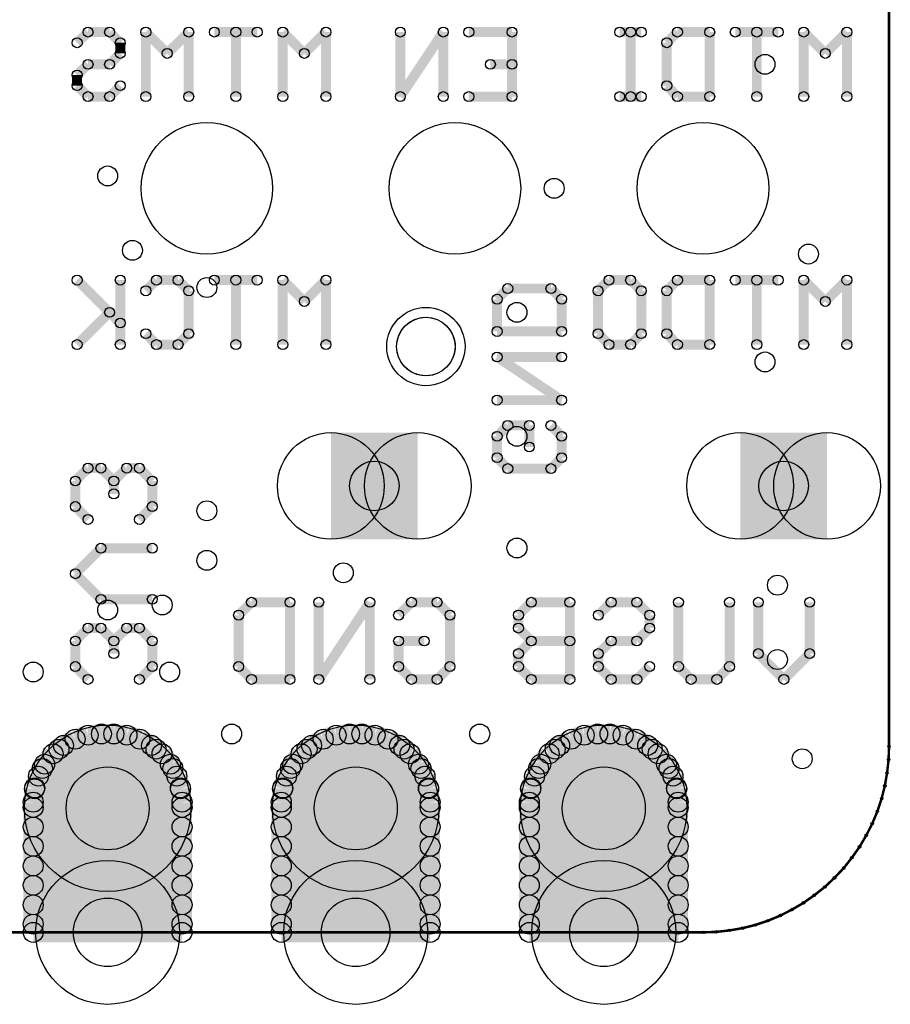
# Model space of a CAD drawing. Extents: x 0 to 23.8, y 0 to 22.7.
# Tile 13 of 14: x 14.9 to 23.8, y 3.5 to 13.6. Entities that reach past the tile are written whole.
import ezdxf

# ---------------------------------------------------------------- set-up
doc = ezdxf.new("R2010")
doc.units = 0
doc.layers.get('0').update_dxf_attribs({"linetype": 'CONTINUOUS'})
for name, color, linetype in [('XIAOESP32C3_GBO', 7, 'CONTINUOUS'), ('XIAOESP32C3_GBS', 6, 'CONTINUOUS'), ('XIAOESP32C3_TXT', 14, 'CONTINUOUS')]:
    doc.layers.add(name, color=color, linetype=linetype)

# ---------------------------------------------------------------- blocks, each defined once
blk = doc.blocks.new('ROUND_1')
blk.add_circle((0, 0), 0.0127)
blk = doc.blocks.new('ROUND_2')
blk.add_circle((0, 0), 0.0508)
blk = doc.blocks.new('ROUND_3')
blk.add_circle((0, 0), 0)
blk = doc.blocks.new('ROUND_18')
blk.add_circle((0, 0), 0.401)
blk = doc.blocks.new('ROUND_22')
blk.add_circle((0, 0), 0.852)
blk = doc.blocks.new('ROUND_23')
blk.add_circle((0, 0), 0.737)
blk = doc.blocks.new('ROUND_25')
blk.add_circle((0, 0), 0.673)
blk = doc.blocks.new('ROUND_19')
blk.add_circle((0, 0), 0.546)
blk = doc.blocks.new('ROUND_24')
blk.add_circle((0, 0), 0.102)
blk = doc.blocks.new('ROUND_5')
blk.add_circle((0, 0), 0.254)
blk = doc.blocks.new('ROUND_31')
blk.add_circle((0, 0), 0.3)
blk = doc.blocks.new('ROUND_69')
blk.add_circle((0, 0), 0.351)
blk = doc.blocks.new('ROUND_70')
blk.add_circle((0, 0), 0.425)

msp = doc.modelspace()

# ---------------------------------------------------------------- linework, layer by layer
at = {"layer": 'XIAOESP32C3_GBO'}
for points, const_width in [([(23.79218, 6.11886), (23.79218, 20.08886)], 0.0254), ([(15.47876, 13.32484), (15.59052, 13.43406)], 0.1016), ([(15.59052, 13.43406), (15.8115, 13.43406)], 0.1016), ([(15.8115, 13.43406), (15.92072, 13.32484)], 0.1016), ([(16.18234, 12.77366), (16.18234, 13.43406)], 0.1016), ([(16.18234, 13.43406), (16.40078, 13.21562)], 0.1016), ([(16.40078, 13.21562), (16.62176, 13.43406)], 0.1016), ([(16.62176, 13.43406), (16.62176, 12.77366)], 0.1016), ([(17.3228, 13.43406), (16.88338, 13.43406)], 0.1016), ([(17.10436, 12.77366), (17.10436, 13.43406)], 0.1016), ([(17.58442, 13.43406), (17.8054, 13.21562)], 0.1016), ([(17.58442, 12.77366), (17.58442, 13.43406)], 0.1016), ([(17.8054, 13.21562), (18.02638, 13.43406)], 0.1016), ([(18.02638, 13.43406), (18.02638, 12.77366)], 0.1016), ([(18.78838, 13.43406), (18.78838, 12.77366)], 0.1016), ([(18.78838, 12.77366), (19.2278, 13.43406)], 0.1016), ([(19.2278, 13.43406), (19.2278, 12.77366)], 0.1016), ([(19.93138, 13.43406), (19.48942, 13.43406)], 0.1016), ([(19.93138, 12.77366), (19.93138, 13.43406)], 0.1016), ([(21.25472, 13.43406), (21.03374, 13.43406)], 0.1016), ([(21.1455, 12.77366), (21.1455, 13.43406)], 0.1016), ([(21.51634, 13.32484), (21.62556, 13.43406)], 0.1016), ([(21.62556, 13.43406), (21.95576, 13.43406)], 0.1016), ([(21.95576, 13.43406), (21.95576, 12.77366)], 0.1016), ([(22.21738, 13.43406), (22.6568, 13.43406)], 0.1016), ([(22.43836, 13.43406), (22.43836, 12.77366)], 0.1016), ([(22.91842, 12.77366), (22.91842, 13.43406)], 0.1016), ([(22.91842, 13.43406), (23.1394, 13.21562)], 0.1016), ([(23.1394, 13.21562), (23.36038, 13.43406)], 0.1016), ([(23.36038, 13.43406), (23.36038, 12.77366)], 0.1016), ([(15.92072, 13.32484), (15.92072, 13.21562)], 0.1016), ([(21.51634, 12.88542), (21.51634, 13.32484)], 0.1016), ([(15.92072, 13.21562), (15.8115, 13.10386)], 0.1016), ([(15.59052, 13.10386), (15.47876, 12.99464)], 0.1016), ([(15.8115, 13.10386), (15.59052, 13.10386)], 0.1016), ([(19.7104, 13.10386), (19.93138, 13.10386)], 0.1016), ([(15.47876, 12.99464), (15.47876, 12.88542)], 0.1016), ([(15.47876, 12.88542), (15.59052, 12.77366)], 0.1016), ([(15.8115, 12.77366), (15.92072, 12.88542)], 0.1016), ([(21.62556, 12.77366), (21.51634, 12.88542)], 0.1016), ([(15.59052, 12.77366), (15.8115, 12.77366)], 0.1016), ([(19.48942, 12.77366), (19.93138, 12.77366)], 0.1016), ([(21.03374, 12.77366), (21.25472, 12.77366)], 0.1016), ([(21.95576, 12.77366), (21.62556, 12.77366)], 0.1016), ([(15.92072, 10.45464), (15.47876, 10.89406)], 0.1016), ([(15.92072, 10.89406), (15.92072, 10.23366)], 0.1016), ([(16.29156, 10.89406), (16.18234, 10.78484)], 0.1016), ([(16.51254, 10.89406), (16.29156, 10.89406)], 0.1016), ([(16.62176, 10.78484), (16.51254, 10.89406)], 0.1016), ([(17.3228, 10.89406), (16.88338, 10.89406)], 0.1016), ([(17.10436, 10.23366), (17.10436, 10.89406)], 0.1016), ([(17.58442, 10.89406), (17.8054, 10.67562)], 0.1016), ([(17.58442, 10.23366), (17.58442, 10.89406)], 0.1016), ([(17.8054, 10.67562), (18.02638, 10.89406)], 0.1016), ([(18.02638, 10.89406), (18.02638, 10.23366)], 0.1016), ([(20.81276, 10.78484), (20.92452, 10.89406)], 0.1016), ([(20.92452, 10.89406), (21.1455, 10.89406)], 0.1016), ([(21.1455, 10.89406), (21.25472, 10.78484)], 0.1016), ([(21.51634, 10.78484), (21.62556, 10.89406)], 0.1016), ([(21.62556, 10.89406), (21.95576, 10.89406)], 0.1016), ([(21.95576, 10.89406), (21.95576, 10.23366)], 0.1016), ([(22.6568, 10.89406), (22.21738, 10.89406)], 0.1016), ([(22.43836, 10.89406), (22.43836, 10.23366)], 0.1016), ([(23.1394, 10.67562), (22.91842, 10.89406)], 0.1016), ([(22.91842, 10.89406), (22.91842, 10.23366)], 0.1016), ([(23.36038, 10.89406), (23.1394, 10.67562)], 0.1016), ([(23.36038, 10.23366), (23.36038, 10.89406)], 0.1016), ([(16.62176, 10.34542), (16.62176, 10.78484)], 0.1016), ([(19.8882, 10.8077), (19.77898, 10.69848)], 0.1016), ([(20.33016, 10.8077), (19.8882, 10.8077)], 0.1016), ([(20.43938, 10.69848), (20.33016, 10.8077)], 0.1016), ([(20.81276, 10.34542), (20.81276, 10.78484)], 0.1016), ([(21.25472, 10.78484), (21.25472, 10.34542)], 0.1016), ([(21.51634, 10.34542), (21.51634, 10.78484)], 0.1016), ([(19.77898, 10.69848), (19.77898, 10.36828)], 0.1016), ([(20.43938, 10.36828), (20.43938, 10.69848)], 0.1016), ([(15.8115, 10.56386), (15.47876, 10.23366)], 0.1016), ([(16.29156, 10.23366), (16.18234, 10.34542)], 0.1016), ([(16.51254, 10.23366), (16.62176, 10.34542)], 0.1016), ([(19.77898, 10.36828), (20.43938, 10.36828)], 0.1016), ([(20.92452, 10.23366), (20.81276, 10.34542)], 0.1016), ([(21.25472, 10.34542), (21.1455, 10.23366)], 0.1016), ([(21.62556, 10.23366), (21.51634, 10.34542)], 0.1016), ([(16.29156, 10.23366), (16.51254, 10.23366)], 0.1016), ([(21.1455, 10.23366), (20.92452, 10.23366)], 0.1016), ([(21.95576, 10.23366), (21.62556, 10.23366)], 0.1016), ([(20.43938, 10.10666), (19.77898, 10.10666)], 0.1016), ([(19.77898, 10.10666), (20.43938, 9.6647)], 0.1016), ([(20.43938, 9.6647), (19.77898, 9.6647)], 0.1016), ([(19.77898, 9.29386), (19.8882, 9.40562)], 0.1016), ([(19.8882, 9.40562), (20.10918, 9.40562)], 0.1016), ([(20.10918, 9.40562), (20.10918, 9.18464)], 0.1016), ([(20.33016, 9.40562), (20.43938, 9.29386)], 0.1016), ([(19.77898, 9.07542), (19.77898, 9.29386)], 0.1016), ([(20.43938, 9.29386), (20.43938, 9.07542)], 0.1016), ([(19.8882, 8.96366), (19.77898, 9.07542)], 0.1016), ([(20.43938, 9.07542), (20.33016, 8.96366)], 0.1016), ([(15.46098, 8.83666), (15.59052, 8.96874)], 0.1016), ([(15.59052, 8.96874), (15.7226, 8.96874)], 0.1016), ([(15.7226, 8.96874), (15.85468, 8.83666)], 0.1016), ([(15.85468, 8.83666), (15.98676, 8.96874)], 0.1016), ([(15.98676, 8.96874), (16.1163, 8.96874)], 0.1016), ([(16.1163, 8.96874), (16.24838, 8.83666)], 0.1016), ([(20.33016, 8.96366), (19.8882, 8.96366)], 0.1016), ([(15.46098, 8.57504), (15.46098, 8.83666)], 0.1016), ([(15.85468, 8.83666), (15.85468, 8.70458)], 0.1016), ([(16.24838, 8.83666), (16.24838, 8.57504)], 0.1016), ([(15.46098, 8.57504), (15.59052, 8.44296)], 0.1016), ([(16.24838, 8.57504), (16.1163, 8.44296)], 0.1016), ([(15.7226, 8.14832), (15.46098, 7.8867)], 0.1016), ([(16.24838, 8.14832), (15.7226, 8.14832)], 0.1016), ([(15.46098, 7.8867), (15.7226, 7.62508)], 0.1016), ([(15.7226, 7.62508), (16.24838, 7.62508)], 0.1016), ([(17.1323, 7.46252), (17.26438, 7.5946)], 0.1016), ([(17.26438, 7.5946), (17.65808, 7.5946)], 0.1016), ([(17.65808, 7.5946), (17.65808, 6.80466)], 0.1016), ([(17.95272, 7.5946), (17.95272, 6.80466)], 0.1016), ([(17.95272, 6.80466), (18.47596, 7.5946)], 0.1016), ([(18.47596, 7.5946), (18.47596, 6.80466)], 0.1016), ([(18.90268, 7.5946), (18.7706, 7.46252)], 0.1016), ([(19.1643, 7.5946), (18.90268, 7.5946)], 0.1016), ([(19.29638, 7.46252), (19.1643, 7.5946)], 0.1016), ([(20.1295, 7.5946), (19.99742, 7.46252)], 0.1016), ([(20.5232, 7.5946), (20.1295, 7.5946)], 0.1016), ([(20.5232, 6.80466), (20.5232, 7.5946)], 0.1016), ([(20.94738, 7.5946), (20.8153, 7.46252)], 0.1016), ([(21.209, 7.5946), (20.94738, 7.5946)], 0.1016), ([(21.34108, 7.46252), (21.209, 7.5946)], 0.1016), ([(21.63572, 7.5946), (21.63572, 6.93674)], 0.1016), ([(22.15896, 6.93674), (22.15896, 7.5946)], 0.1016), ([(22.4536, 7.5946), (22.4536, 7.06882)], 0.1016), ([(22.97938, 7.06882), (22.97938, 7.5946)], 0.1016), ([(17.1323, 6.93674), (17.1323, 7.46252)], 0.1016), ([(19.29638, 6.93674), (19.29638, 7.46252)], 0.1016), ([(19.99742, 7.46252), (19.99742, 7.33044)], 0.1016), ([(21.34108, 7.33044), (21.34108, 7.46252)], 0.1016), ([(15.59052, 7.33044), (15.46098, 7.19836)], 0.1016), ([(15.7226, 7.33044), (15.59052, 7.33044)], 0.1016), ([(15.85468, 7.19836), (15.7226, 7.33044)], 0.1016), ([(15.98676, 7.33044), (15.85468, 7.19836)], 0.1016), ([(16.1163, 7.33044), (15.98676, 7.33044)], 0.1016), ([(16.24838, 7.19836), (16.1163, 7.33044)], 0.1016), ([(19.99742, 7.33044), (20.1295, 7.19836)], 0.1016), ([(21.209, 7.19836), (21.34108, 7.33044)], 0.1016), ([(15.46098, 7.19836), (15.46098, 6.93674)], 0.1016), ([(15.85468, 7.06882), (15.85468, 7.19836)], 0.1016), ([(16.24838, 6.93674), (16.24838, 7.19836)], 0.1016), ([(18.7706, 7.19836), (19.03222, 7.19836)], 0.1016), ([(18.7706, 7.19836), (18.7706, 6.93674)], 0.1016), ([(20.1295, 7.19836), (19.99742, 7.06882)], 0.1016), ([(20.1295, 7.19836), (20.5232, 7.19836)], 0.1016), ([(20.94738, 7.19836), (20.8153, 7.06882)], 0.1016), ([(21.209, 7.19836), (20.94738, 7.19836)], 0.1016), ([(19.99742, 7.06882), (19.99742, 6.93674)], 0.1016), ([(20.8153, 7.06882), (20.8153, 6.93674)], 0.1016), ([(22.4536, 7.06882), (22.71522, 6.80466)], 0.1016), ([(22.71522, 6.80466), (22.97938, 7.06882)], 0.1016), ([(15.46098, 6.93674), (15.59052, 6.80466)], 0.1016), ([(16.24838, 6.93674), (16.1163, 6.80466)], 0.1016), ([(17.26438, 6.80466), (17.1323, 6.93674)], 0.1016), ([(18.7706, 6.93674), (18.90268, 6.80466)], 0.1016), ([(19.1643, 6.80466), (19.29638, 6.93674)], 0.1016), ([(19.99742, 6.93674), (20.1295, 6.80466)], 0.1016), ([(20.8153, 6.93674), (20.94738, 6.80466)], 0.1016), ([(21.209, 6.80466), (21.34108, 6.93674)], 0.1016), ([(21.63572, 6.93674), (21.76526, 6.80466)], 0.1016), ([(22.02942, 6.80466), (22.15896, 6.93674)], 0.1016), ([(17.65808, 6.80466), (17.26438, 6.80466)], 0.1016), ([(18.90268, 6.80466), (19.1643, 6.80466)], 0.1016), ([(20.1295, 6.80466), (20.5232, 6.80466)], 0.1016), ([(20.94738, 6.80466), (21.209, 6.80466)], 0.1016), ([(21.76526, 6.80466), (22.02942, 6.80466)], 0.1016), ([(23.7871, 5.9817), (23.79218, 6.11886)], 0.0254), ([(23.77186, 5.84708), (23.7871, 5.9817)], 0.0254), ([(23.749, 5.715), (23.77186, 5.84708)], 0.0254), ([(23.71598, 5.58292), (23.749, 5.715)], 0.0254), ([(23.6728, 5.45338), (23.71598, 5.58292)], 0.0254), ([(23.61946, 5.32638), (23.6728, 5.45338)], 0.0254), ([(23.5585, 5.207), (23.61946, 5.32638)], 0.0254), ([(23.48992, 5.09016), (23.5585, 5.207)], 0.0254), ([(23.41118, 4.9784), (23.48992, 5.09016)], 0.0254), ([(23.32736, 4.87172), (23.41118, 4.9784)], 0.0254), ([(23.23338, 4.77266), (23.32736, 4.87172)], 0.0254), ([(23.13432, 4.67868), (23.23338, 4.77266)], 0.0254), ([(23.02764, 4.59486), (23.13432, 4.67868)], 0.0254), ([(22.91588, 4.51612), (23.02764, 4.59486)], 0.0254), ([(22.67966, 4.38658), (22.79904, 4.44754)], 0.0254), ([(22.79904, 4.44754), (22.91588, 4.51612)], 0.0254), ([(22.42312, 4.29006), (22.55266, 4.33324)], 0.0254), ([(22.55266, 4.33324), (22.67966, 4.38658)], 0.0254), ([(22.02434, 4.21894), (22.15896, 4.23418)], 0.0254), ([(22.15896, 4.23418), (22.29104, 4.25704)], 0.0254), ([(22.29104, 4.25704), (22.42312, 4.29006)], 0.0254), ([(4.74218, 4.21386), (21.88718, 4.21386)], 0.0254), ([(21.88718, 4.21386), (22.02434, 4.21894)], 0.0254)]:
    msp.add_lwpolyline(points, dxfattribs=dict(at, const_width=const_width))
for points in [[(18.90776, 10.4775), (18.95856, 10.49782)], [(18.95856, 10.49782), (19.00936, 10.51052)], [(19.00936, 10.51052), (19.0627, 10.51306)], [(19.0627, 10.51306), (19.11604, 10.50544)], [(19.11604, 10.50544), (19.16684, 10.4902)], [(19.16684, 10.4902), (19.2151, 10.46226)], [(18.79346, 10.36828), (18.82394, 10.41146)], [(18.82394, 10.41146), (18.86204, 10.44702)], [(18.86204, 10.44702), (18.90776, 10.4775)], [(19.2151, 10.46226), (19.25828, 10.42924)], [(19.25828, 10.42924), (19.2913, 10.3886)], [(19.2913, 10.3886), (19.31924, 10.34288)], [(18.75536, 10.26668), (18.7706, 10.31748)], [(18.7706, 10.31748), (18.79346, 10.36828)], [(19.31924, 10.34288), (19.33956, 10.29208)], [(19.33956, 10.29208), (19.34972, 10.24128)], [(18.75028, 10.21334), (18.75536, 10.26668)], [(18.75536, 10.16), (18.75028, 10.21334)], [(19.34972, 10.1854), (19.33956, 10.1346)], [(19.34972, 10.24128), (19.34972, 10.1854)], [(18.7706, 10.1092), (18.75536, 10.16)], [(18.79346, 10.0584), (18.7706, 10.1092)], [(19.31924, 10.0838), (19.2913, 10.03808)], [(19.33956, 10.1346), (19.31924, 10.0838)], [(18.82394, 10.01522), (18.79346, 10.0584)], [(18.86204, 9.97966), (18.82394, 10.01522)], [(19.25828, 9.99744), (19.2151, 9.96442)], [(19.2913, 10.03808), (19.25828, 9.99744)], [(18.90776, 9.94918), (18.86204, 9.97966)], [(18.95856, 9.92886), (18.90776, 9.94918)], [(19.00936, 9.91616), (18.95856, 9.92886)], [(19.0627, 9.91362), (19.00936, 9.91616)], [(19.11604, 9.92124), (19.0627, 9.91362)], [(19.16684, 9.93648), (19.11604, 9.92124)], [(19.2151, 9.96442), (19.16684, 9.93648)]]:
    msp.add_lwpolyline(points, dxfattribs=at)
at = {"layer": 'XIAOESP32C3_GBS'}
for points, const_width in [([(23.79218, 6.11886), (23.79218, 20.08886)], 0.0254), ([(18.96618, 8.78586), (18.07718, 8.78586)], 1.0922), ([(22.26818, 8.78586), (23.15718, 8.78586)], 1.0922), ([(15.33906, 6.12902), (15.45844, 6.19252)], 0.2032), ([(15.45844, 6.19252), (15.59052, 6.23316)], 0.2032), ([(15.59052, 6.23316), (15.72768, 6.24586)], 0.2032), ([(15.72768, 6.24586), (15.85468, 6.24586)], 0.2032), ([(15.85468, 6.24586), (15.9893, 6.23316)], 0.2032), ([(15.9893, 6.23316), (16.12138, 6.19252)], 0.2032), ([(16.12138, 6.19252), (16.24076, 6.12902)], 0.2032), ([(17.99844, 6.19252), (17.87906, 6.12902)], 0.2032), ([(18.13052, 6.23316), (17.99844, 6.19252)], 0.2032), ([(18.26768, 6.24586), (18.13052, 6.23316)], 0.2032), ([(18.39468, 6.24586), (18.26768, 6.24586)], 0.2032), ([(18.5293, 6.23316), (18.39468, 6.24586)], 0.2032), ([(18.66138, 6.19252), (18.5293, 6.23316)], 0.2032), ([(18.78076, 6.12902), (18.66138, 6.19252)], 0.2032), ([(20.41906, 6.12902), (20.53844, 6.19252)], 0.2032), ([(20.53844, 6.19252), (20.67052, 6.23316)], 0.2032), ([(20.67052, 6.23316), (20.80768, 6.24586)], 0.2032), ([(20.80768, 6.24586), (20.93468, 6.24586)], 0.2032), ([(20.93468, 6.24586), (21.0693, 6.23316)], 0.2032), ([(21.0693, 6.23316), (21.20138, 6.19252)], 0.2032), ([(21.20138, 6.19252), (21.32076, 6.12902)], 0.2032), ([(15.23238, 6.04266), (15.33906, 6.12902)], 0.2032), ([(16.28648, 6.09092), (15.29334, 6.09092)], 0.2032), ([(16.24076, 6.12902), (16.34744, 6.04266)], 0.2032), ([(17.87906, 6.12902), (17.77238, 6.04266)], 0.2032), ([(17.83334, 6.09092), (18.82648, 6.09092)], 0.2032), ([(18.88744, 6.04266), (18.78076, 6.12902)], 0.2032), ([(20.31238, 6.04266), (20.41906, 6.12902)], 0.2032), ([(21.36648, 6.09092), (20.37334, 6.09092)], 0.2032), ([(21.32076, 6.12902), (21.42744, 6.04266)], 0.2032), ([(15.14602, 5.93598), (15.23238, 6.04266)], 0.2032), ([(16.34744, 6.04266), (16.4338, 5.93598)], 0.2032), ([(17.77238, 6.04266), (17.68602, 5.93598)], 0.2032), ([(18.9738, 5.93598), (18.88744, 6.04266)], 0.2032), ([(20.22602, 5.93598), (20.31238, 6.04266)], 0.2032), ([(21.42744, 6.04266), (21.5138, 5.93598)], 0.2032), ([(23.7871, 5.9817), (23.79218, 6.11886)], 0.0254), ([(15.08252, 5.81406), (15.14602, 5.93598)], 0.2032), ([(15.12316, 5.8928), (16.4592, 5.8928)], 0.2032), ([(16.4338, 5.93598), (16.49984, 5.81406)], 0.2032), ([(17.68602, 5.93598), (17.62252, 5.81406)], 0.2032), ([(18.9992, 5.8928), (17.66316, 5.8928)], 0.2032), ([(19.03984, 5.81406), (18.9738, 5.93598)], 0.2032), ([(20.16252, 5.81406), (20.22602, 5.93598)], 0.2032), ([(20.20316, 5.8928), (21.5392, 5.8928)], 0.2032), ([(21.5138, 5.93598), (21.57984, 5.81406)], 0.2032), ([(23.77186, 5.84708), (23.7871, 5.9817)], 0.0254), ([(15.04188, 5.68452), (15.08252, 5.81406)], 0.2032), ([(16.49984, 5.81406), (16.53794, 5.68452)], 0.2032), ([(17.62252, 5.81406), (17.58188, 5.68452)], 0.2032), ([(19.07794, 5.68452), (19.03984, 5.81406)], 0.2032), ([(20.12188, 5.68452), (20.16252, 5.81406)], 0.2032), ([(21.57984, 5.81406), (21.61794, 5.68452)], 0.2032), ([(23.749, 5.715), (23.77186, 5.84708)], 0.0254), ([(15.02918, 5.54736), (15.04188, 5.68452)], 0.2032), ([(16.5354, 5.69214), (15.04442, 5.69214)], 0.2032), ([(16.53794, 5.68452), (16.55318, 5.54736)], 0.2032), ([(17.58188, 5.68452), (17.56918, 5.54736)], 0.2032), ([(17.58442, 5.69214), (19.0754, 5.69214)], 0.2032), ([(19.09318, 5.54736), (19.07794, 5.68452)], 0.2032), ([(20.10918, 5.54736), (20.12188, 5.68452)], 0.2032), ([(21.6154, 5.69214), (20.12442, 5.69214)], 0.2032), ([(21.61794, 5.68452), (21.63318, 5.54736)], 0.2032), ([(15.02918, 4.21386), (15.02918, 5.54736)], 0.2032), ([(16.55318, 5.54736), (16.55318, 4.21386)], 0.2032), ([(17.56918, 5.54736), (17.56918, 4.21386)], 0.2032), ([(19.09318, 4.21386), (19.09318, 5.54736)], 0.2032), ([(20.10918, 4.21386), (20.10918, 5.54736)], 0.2032), ([(21.63318, 5.54736), (21.63318, 4.21386)], 0.2032), ([(23.71598, 5.58292), (23.749, 5.715)], 0.0254), ([(15.02918, 5.49402), (16.55318, 5.49402)], 0.2032), ([(19.09318, 5.49402), (17.56918, 5.49402)], 0.2032), ([(20.10918, 5.49402), (21.63318, 5.49402)], 0.2032), ([(23.6728, 5.45338), (23.71598, 5.58292)], 0.0254), ([(23.61946, 5.32638), (23.6728, 5.45338)], 0.0254), ([(16.55318, 5.29336), (15.02918, 5.29336)], 0.2032), ([(17.56918, 5.29336), (19.09318, 5.29336)], 0.2032), ([(21.63318, 5.29336), (20.10918, 5.29336)], 0.2032), ([(23.5585, 5.207), (23.61946, 5.32638)], 0.0254), ([(15.02918, 5.09524), (16.55318, 5.09524)], 0.2032), ([(19.09318, 5.09524), (17.56918, 5.09524)], 0.2032), ([(20.10918, 5.09524), (21.63318, 5.09524)], 0.2032), ([(23.48992, 5.09016), (23.5585, 5.207)], 0.0254), ([(23.41118, 4.9784), (23.48992, 5.09016)], 0.0254), ([(16.55318, 4.89458), (15.02918, 4.89458)], 0.2032), ([(17.56918, 4.89458), (19.09318, 4.89458)], 0.2032), ([(21.63318, 4.89458), (20.10918, 4.89458)], 0.2032), ([(23.32736, 4.87172), (23.41118, 4.9784)], 0.0254), ([(23.23338, 4.77266), (23.32736, 4.87172)], 0.0254), ([(15.02918, 4.69646), (16.55318, 4.69646)], 0.2032), ([(19.09318, 4.69646), (17.56918, 4.69646)], 0.2032), ([(20.10918, 4.69646), (21.63318, 4.69646)], 0.2032), ([(23.13432, 4.67868), (23.23338, 4.77266)], 0.0254), ([(23.02764, 4.59486), (23.13432, 4.67868)], 0.0254), ([(16.55318, 4.4958), (15.02918, 4.4958)], 0.2032), ([(17.56918, 4.4958), (19.09318, 4.4958)], 0.2032), ([(21.63318, 4.4958), (20.10918, 4.4958)], 0.2032), ([(22.91588, 4.51612), (23.02764, 4.59486)], 0.0254), ([(22.67966, 4.38658), (22.79904, 4.44754)], 0.0254), ([(22.79904, 4.44754), (22.91588, 4.51612)], 0.0254), ([(15.02918, 4.29768), (16.55318, 4.29768)], 0.2032), ([(19.09318, 4.29768), (17.56918, 4.29768)], 0.2032), ([(20.10918, 4.29768), (21.63318, 4.29768)], 0.2032), ([(22.42312, 4.29006), (22.55266, 4.33324)], 0.0254), ([(22.55266, 4.33324), (22.67966, 4.38658)], 0.0254), ([(16.55318, 4.21386), (15.02918, 4.21386)], 0.2032), ([(17.56918, 4.21386), (19.09318, 4.21386)], 0.2032), ([(21.63318, 4.21386), (20.10918, 4.21386)], 0.2032), ([(22.02434, 4.21894), (22.15896, 4.23418)], 0.0254), ([(22.15896, 4.23418), (22.29104, 4.25704)], 0.0254), ([(22.29104, 4.25704), (22.42312, 4.29006)], 0.0254), ([(4.74218, 4.21386), (21.88718, 4.21386)], 0.0254), ([(21.88718, 4.21386), (22.02434, 4.21894)], 0.0254)]:
    msp.add_lwpolyline(points, dxfattribs=dict(at, const_width=const_width))
for points in [[(18.90776, 10.4775), (18.95856, 10.49782)], [(18.95856, 10.49782), (19.00936, 10.51052)], [(19.00936, 10.51052), (19.0627, 10.51306)], [(19.0627, 10.51306), (19.11604, 10.50544)], [(19.11604, 10.50544), (19.16684, 10.4902)], [(19.16684, 10.4902), (19.2151, 10.46226)], [(18.79346, 10.36828), (18.82394, 10.41146)], [(18.82394, 10.41146), (18.86204, 10.44702)], [(18.86204, 10.44702), (18.90776, 10.4775)], [(19.2151, 10.46226), (19.25828, 10.42924)], [(19.25828, 10.42924), (19.2913, 10.3886)], [(19.2913, 10.3886), (19.31924, 10.34288)], [(18.75536, 10.26668), (18.7706, 10.31748)], [(18.7706, 10.31748), (18.79346, 10.36828)], [(19.31924, 10.34288), (19.33956, 10.29208)], [(19.33956, 10.29208), (19.34972, 10.24128)], [(18.75028, 10.21334), (18.75536, 10.26668)], [(18.75536, 10.16), (18.75028, 10.21334)], [(19.34972, 10.1854), (19.33956, 10.1346)], [(19.34972, 10.24128), (19.34972, 10.1854)], [(18.7706, 10.1092), (18.75536, 10.16)], [(18.79346, 10.0584), (18.7706, 10.1092)], [(19.31924, 10.0838), (19.2913, 10.03808)], [(19.33956, 10.1346), (19.31924, 10.0838)], [(18.82394, 10.01522), (18.79346, 10.0584)], [(18.86204, 9.97966), (18.82394, 10.01522)], [(19.25828, 9.99744), (19.2151, 9.96442)], [(19.2913, 10.03808), (19.25828, 9.99744)], [(18.90776, 9.94918), (18.86204, 9.97966)], [(18.95856, 9.92886), (18.90776, 9.94918)], [(19.00936, 9.91616), (18.95856, 9.92886)], [(19.0627, 9.91362), (19.00936, 9.91616)], [(19.11604, 9.92124), (19.0627, 9.91362)], [(19.16684, 9.93648), (19.11604, 9.92124)], [(19.2151, 9.96442), (19.16684, 9.93648)]]:
    msp.add_lwpolyline(points, dxfattribs=at)

# ---------------------------------------------------------------- block references
at = {"layer": 'XIAOESP32C3_GBO'}
for name, p in [('ROUND_2', (15.59052, 13.43406)), ('ROUND_2', (15.8115, 13.43406)), ('ROUND_2', (16.18234, 13.43406)), ('ROUND_2', (16.62176, 13.43406)), ('ROUND_2', (16.88338, 13.43406)), ('ROUND_2', (17.10436, 13.43406)), ('ROUND_2', (17.3228, 13.43406)), ('ROUND_2', (17.58442, 13.43406)), ('ROUND_2', (17.58442, 13.43406)), ('ROUND_2', (18.02638, 13.43406)), ('ROUND_2', (18.78838, 13.43406)), ('ROUND_2', (19.2278, 13.43406)), ('ROUND_2', (19.48942, 13.43406)), ('ROUND_2', (19.93138, 13.43406)), ('ROUND_2', (21.03374, 13.43406)), ('ROUND_2', (21.1455, 13.43406)), ('ROUND_2', (21.25472, 13.43406)), ('ROUND_2', (21.62556, 13.43406)), ('ROUND_2', (21.95576, 13.43406)), ('ROUND_2', (22.21738, 13.43406)), ('ROUND_2', (22.43836, 13.43406)), ('ROUND_2', (22.6568, 13.43406)), ('ROUND_2', (22.91842, 13.43406)), ('ROUND_2', (23.36038, 13.43406)), ('ROUND_2', (15.47876, 13.32484)), ('ROUND_2', (15.92072, 13.32484)), ('ROUND_2', (21.51634, 13.32484)), ('ROUND_2', (21.51634, 13.32484)), ('ROUND_2', (15.92072, 13.21562)), ('ROUND_2', (16.40078, 13.21562)), ('ROUND_2', (17.8054, 13.21562)), ('ROUND_2', (23.1394, 13.21562)), ('ROUND_2', (15.59052, 13.10386)), ('ROUND_2', (15.8115, 13.10386)), ('ROUND_2', (19.7104, 13.10386)), ('ROUND_2', (19.93138, 13.10386)), ('ROUND_2', (15.47876, 12.99464)), ('ROUND_2', (15.47876, 12.88542)), ('ROUND_2', (15.92072, 12.88542)), ('ROUND_2', (21.51634, 12.88542)), ('ROUND_2', (15.59052, 12.77366)), ('ROUND_2', (15.8115, 12.77366)), ('ROUND_2', (16.18234, 12.77366)), ('ROUND_2', (16.62176, 12.77366)), ('ROUND_2', (17.10436, 12.77366)), ('ROUND_2', (17.58442, 12.77366)), ('ROUND_2', (18.02638, 12.77366)), ('ROUND_2', (18.78838, 12.77366)), ('ROUND_2', (19.2278, 12.77366)), ('ROUND_2', (19.48942, 12.77366)), ('ROUND_2', (19.93138, 12.77366)), ('ROUND_2', (21.03374, 12.77366)), ('ROUND_2', (21.1455, 12.77366)), ('ROUND_2', (21.25472, 12.77366)), ('ROUND_2', (21.62556, 12.77366)), ('ROUND_2', (21.95576, 12.77366)), ('ROUND_2', (22.43836, 12.77366)), ('ROUND_2', (22.91842, 12.77366)), ('ROUND_2', (23.36038, 12.77366)), ('ROUND_2', (15.47876, 10.89406)), ('ROUND_2', (15.92072, 10.89406)), ('ROUND_2', (16.29156, 10.89406)), ('ROUND_2', (16.51254, 10.89406)), ('ROUND_2', (16.88338, 10.89406)), ('ROUND_2', (17.10436, 10.89406)), ('ROUND_2', (17.3228, 10.89406)), ('ROUND_2', (17.58442, 10.89406)), ('ROUND_2', (17.58442, 10.89406)), ('ROUND_2', (18.02638, 10.89406)), ('ROUND_2', (20.92452, 10.89406)), ('ROUND_2', (21.1455, 10.89406)), ('ROUND_2', (21.62556, 10.89406)), ('ROUND_2', (21.95576, 10.89406)), ('ROUND_2', (22.21738, 10.89406)), ('ROUND_2', (22.43836, 10.89406)), ('ROUND_2', (22.6568, 10.89406)), ('ROUND_2', (22.91842, 10.89406)), ('ROUND_2', (23.36038, 10.89406)), ('ROUND_2', (23.36038, 10.89406)), ('ROUND_2', (16.18234, 10.78484)), ('ROUND_2', (16.62176, 10.78484)), ('ROUND_2', (19.8882, 10.8077)), ('ROUND_2', (20.33016, 10.8077)), ('ROUND_2', (20.81276, 10.78484)), ('ROUND_2', (21.25472, 10.78484)), ('ROUND_2', (21.51634, 10.78484)), ('ROUND_2', (17.8054, 10.67562)), ('ROUND_2', (19.77898, 10.69848)), ('ROUND_2', (20.43938, 10.69848)), ('ROUND_2', (23.1394, 10.67562)), ('ROUND_2', (15.8115, 10.56386)), ('ROUND_3', (19.0627, 10.51306)), ('ROUND_3', (19.00936, 10.51052)), ('ROUND_3', (19.11604, 10.50544)), ('ROUND_3', (18.95856, 10.49782)), ('ROUND_3', (19.16684, 10.4902)), ('ROUND_2', (15.92072, 10.45464)), ('ROUND_3', (18.90776, 10.4775)), ('ROUND_3', (19.2151, 10.46226)), ('ROUND_3', (18.86204, 10.44702)), ('ROUND_3', (19.25828, 10.42924)), ('ROUND_3', (18.82394, 10.41146)), ('ROUND_3', (19.2913, 10.3886)), ('ROUND_2', (16.18234, 10.34542)), ('ROUND_2', (16.62176, 10.34542)), ('ROUND_2', (19.77898, 10.36828)), ('ROUND_2', (20.43938, 10.36828)), ('ROUND_2', (20.43938, 10.36828)), ('ROUND_2', (20.81276, 10.34542)), ('ROUND_2', (21.25472, 10.34542)), ('ROUND_2', (21.25472, 10.34542)), ('ROUND_2', (21.51634, 10.34542)), ('ROUND_3', (18.79346, 10.36828)), ('ROUND_3', (19.31924, 10.34288)), ('ROUND_3', (18.7706, 10.31748)), ('ROUND_3', (19.33956, 10.29208)), ('ROUND_3', (18.75536, 10.26668)), ('ROUND_3', (19.34972, 10.24128)), ('ROUND_3', (18.75028, 10.21334)), ('ROUND_3', (18.75028, 10.21334)), ('ROUND_3', (19.34972, 10.1854)), ('ROUND_2', (15.47876, 10.23366)), ('ROUND_2', (15.92072, 10.23366)), ('ROUND_2', (16.29156, 10.23366)), ('ROUND_2', (16.29156, 10.23366)), ('ROUND_2', (16.51254, 10.23366)), ('ROUND_2', (17.10436, 10.23366)), ('ROUND_2', (17.58442, 10.23366)), ('ROUND_2', (18.02638, 10.23366)), ('ROUND_2', (20.92452, 10.23366)), ('ROUND_2', (21.1455, 10.23366)), ('ROUND_2', (21.62556, 10.23366)), ('ROUND_2', (21.95576, 10.23366)), ('ROUND_2', (21.95576, 10.23366)), ('ROUND_2', (22.43836, 10.23366)), ('ROUND_2', (22.91842, 10.23366)), ('ROUND_2', (23.36038, 10.23366)), ('ROUND_3', (18.75536, 10.16)), ('ROUND_3', (19.33956, 10.1346)), ('ROUND_3', (18.7706, 10.1092)), ('ROUND_3', (19.31924, 10.0838)), ('ROUND_2', (19.77898, 10.10666)), ('ROUND_2', (20.43938, 10.10666)), ('ROUND_3', (18.79346, 10.0584)), ('ROUND_3', (19.2913, 10.03808)), ('ROUND_3', (18.82394, 10.01522)), ('ROUND_3', (19.25828, 9.99744)), ('ROUND_3', (18.86204, 9.97966)), ('ROUND_3', (19.2151, 9.96442)), ('ROUND_3', (18.90776, 9.94918)), ('ROUND_3', (19.16684, 9.93648)), ('ROUND_3', (18.95856, 9.92886)), ('ROUND_3', (19.11604, 9.92124)), ('ROUND_3', (19.00936, 9.91616)), ('ROUND_3', (19.0627, 9.91362)), ('ROUND_2', (19.77898, 9.6647)), ('ROUND_2', (20.43938, 9.6647)), ('ROUND_2', (19.8882, 9.40562)), ('ROUND_2', (19.8882, 9.40562)), ('ROUND_2', (20.10918, 9.40562)), ('ROUND_2', (20.33016, 9.40562)), ('ROUND_2', (19.77898, 9.29386)), ('ROUND_2', (20.43938, 9.29386)), ('ROUND_2', (20.10918, 9.18464)), ('ROUND_2', (19.77898, 9.07542)), ('ROUND_2', (20.43938, 9.07542)), ('ROUND_2', (15.59052, 8.96874)), ('ROUND_2', (15.7226, 8.96874)), ('ROUND_2', (15.98676, 8.96874)), ('ROUND_2', (16.1163, 8.96874)), ('ROUND_2', (19.8882, 8.96366)), ('ROUND_2', (20.33016, 8.96366)), ('ROUND_2', (15.46098, 8.83666)), ('ROUND_2', (15.85468, 8.83666)), ('ROUND_2', (15.85468, 8.83666)), ('ROUND_2', (16.24838, 8.83666)), ('ROUND_2', (16.24838, 8.83666)), ('ROUND_2', (15.85468, 8.70458)), ('ROUND_2', (15.46098, 8.57504)), ('ROUND_2', (15.46098, 8.57504)), ('ROUND_2', (16.24838, 8.57504)), ('ROUND_2', (15.59052, 8.44296)), ('ROUND_2', (16.1163, 8.44296)), ('ROUND_2', (15.7226, 8.14832)), ('ROUND_2', (16.24838, 8.14832)), ('ROUND_2', (15.46098, 7.8867)), ('ROUND_2', (15.7226, 7.62508)), ('ROUND_2', (16.24838, 7.62508)), ('ROUND_2', (17.26438, 7.5946)), ('ROUND_2', (17.65808, 7.5946)), ('ROUND_2', (17.95272, 7.5946)), ('ROUND_2', (18.47596, 7.5946)), ('ROUND_2', (18.90268, 7.5946)), ('ROUND_2', (19.1643, 7.5946)), ('ROUND_2', (20.1295, 7.5946)), ('ROUND_2', (20.5232, 7.5946)), ('ROUND_2', (20.94738, 7.5946)), ('ROUND_2', (21.209, 7.5946)), ('ROUND_2', (21.63572, 7.5946)), ('ROUND_2', (22.15896, 7.5946)), ('ROUND_2', (22.4536, 7.5946)), ('ROUND_2', (22.97938, 7.5946)), ('ROUND_2', (17.1323, 7.46252)), ('ROUND_2', (17.1323, 7.46252)), ('ROUND_2', (18.7706, 7.46252)), ('ROUND_2', (19.29638, 7.46252)), ('ROUND_2', (19.99742, 7.46252)), ('ROUND_2', (20.8153, 7.46252)), ('ROUND_2', (21.34108, 7.46252)), ('ROUND_2', (15.59052, 7.33044)), ('ROUND_2', (15.7226, 7.33044)), ('ROUND_2', (15.98676, 7.33044)), ('ROUND_2', (16.1163, 7.33044)), ('ROUND_2', (19.99742, 7.33044)), ('ROUND_2', (21.34108, 7.33044)), ('ROUND_2', (15.46098, 7.19836)), ('ROUND_2', (15.85468, 7.19836)), ('ROUND_2', (15.85468, 7.19836)), ('ROUND_2', (16.24838, 7.19836)), ('ROUND_2', (18.7706, 7.19836)), ('ROUND_2', (18.7706, 7.19836)), ('ROUND_2', (19.03222, 7.19836)), ('ROUND_2', (20.1295, 7.19836)), ('ROUND_2', (20.1295, 7.19836)), ('ROUND_2', (20.5232, 7.19836)), ('ROUND_2', (20.94738, 7.19836)), ('ROUND_2', (21.209, 7.19836)), ('ROUND_2', (21.209, 7.19836)), ('ROUND_2', (15.85468, 7.06882)), ('ROUND_2', (19.99742, 7.06882)), ('ROUND_2', (20.8153, 7.06882)), ('ROUND_2', (20.8153, 7.06882)), ('ROUND_2', (22.4536, 7.06882)), ('ROUND_2', (22.97938, 7.06882)), ('ROUND_2', (15.46098, 6.93674)), ('ROUND_2', (16.24838, 6.93674)), ('ROUND_2', (16.24838, 6.93674)), ('ROUND_2', (17.1323, 6.93674)), ('ROUND_2', (18.7706, 6.93674)), ('ROUND_2', (18.7706, 6.93674)), ('ROUND_2', (19.29638, 6.93674)), ('ROUND_2', (19.99742, 6.93674)), ('ROUND_2', (19.99742, 6.93674)), ('ROUND_2', (20.8153, 6.93674)), ('ROUND_2', (21.34108, 6.93674)), ('ROUND_2', (21.63572, 6.93674)), ('ROUND_2', (21.63572, 6.93674)), ('ROUND_2', (22.15896, 6.93674)), ('ROUND_2', (15.59052, 6.80466)), ('ROUND_2', (16.1163, 6.80466)), ('ROUND_2', (17.26438, 6.80466)), ('ROUND_2', (17.65808, 6.80466)), ('ROUND_2', (17.95272, 6.80466)), ('ROUND_2', (18.47596, 6.80466)), ('ROUND_2', (18.90268, 6.80466)), ('ROUND_2', (19.1643, 6.80466)), ('ROUND_2', (20.1295, 6.80466)), ('ROUND_2', (20.5232, 6.80466)), ('ROUND_2', (20.94738, 6.80466)), ('ROUND_2', (21.209, 6.80466)), ('ROUND_2', (21.76526, 6.80466)), ('ROUND_2', (22.02942, 6.80466)), ('ROUND_2', (22.71522, 6.80466)), ('ROUND_1', (23.79218, 6.11886)), ('ROUND_1', (23.7871, 5.9817)), ('ROUND_1', (23.77186, 5.84708)), ('ROUND_1', (23.749, 5.715)), ('ROUND_1', (23.71598, 5.58292)), ('ROUND_1', (23.6728, 5.45338)), ('ROUND_1', (23.61946, 5.32638)), ('ROUND_1', (23.5585, 5.207)), ('ROUND_1', (23.48992, 5.09016)), ('ROUND_1', (23.41118, 4.9784)), ('ROUND_1', (23.32736, 4.87172)), ('ROUND_1', (23.23338, 4.77266)), ('ROUND_1', (23.13432, 4.67868)), ('ROUND_1', (23.02764, 4.59486)), ('ROUND_1', (22.79904, 4.44754)), ('ROUND_1', (22.91588, 4.51612)), ('ROUND_1', (22.55266, 4.33324)), ('ROUND_1', (22.67966, 4.38658)), ('ROUND_1', (22.15896, 4.23418)), ('ROUND_1', (22.29104, 4.25704)), ('ROUND_1', (22.42312, 4.29006)), ('ROUND_1', (21.88718, 4.21386)), ('ROUND_1', (22.02434, 4.21894))]:
    msp.add_blockref(name, p, dxfattribs=at)
at = {"layer": 'XIAOESP32C3_GBS'}
for name, p in [('ROUND_25', (16.80718, 11.83386)), ('ROUND_25', (19.34718, 11.83386)), ('ROUND_25', (21.88718, 11.83386)), ('ROUND_18', (19.05, 10.21334)), ('ROUND_3', (19.0627, 10.51306)), ('ROUND_3', (19.00936, 10.51052)), ('ROUND_3', (19.11604, 10.50544)), ('ROUND_3', (18.95856, 10.49782)), ('ROUND_3', (19.16684, 10.4902)), ('ROUND_3', (18.90776, 10.4775)), ('ROUND_3', (19.2151, 10.46226)), ('ROUND_3', (18.86204, 10.44702)), ('ROUND_3', (19.25828, 10.42924)), ('ROUND_3', (18.82394, 10.41146)), ('ROUND_3', (19.2913, 10.3886)), ('ROUND_3', (18.79346, 10.36828)), ('ROUND_3', (19.31924, 10.34288)), ('ROUND_3', (18.7706, 10.31748)), ('ROUND_3', (19.33956, 10.29208)), ('ROUND_3', (18.75536, 10.26668)), ('ROUND_3', (19.34972, 10.24128)), ('ROUND_3', (18.75028, 10.21334)), ('ROUND_3', (18.75028, 10.21334)), ('ROUND_3', (19.34972, 10.1854)), ('ROUND_3', (18.75536, 10.16)), ('ROUND_3', (19.33956, 10.1346)), ('ROUND_3', (18.7706, 10.1092)), ('ROUND_3', (19.31924, 10.0838)), ('ROUND_3', (18.79346, 10.0584)), ('ROUND_3', (19.2913, 10.03808)), ('ROUND_3', (18.82394, 10.01522)), ('ROUND_3', (19.25828, 9.99744)), ('ROUND_3', (18.86204, 9.97966)), ('ROUND_3', (19.2151, 9.96442)), ('ROUND_3', (18.90776, 9.94918)), ('ROUND_3', (19.16684, 9.93648)), ('ROUND_3', (18.95856, 9.92886)), ('ROUND_3', (19.11604, 9.92124)), ('ROUND_3', (19.00936, 9.91616)), ('ROUND_3', (19.0627, 9.91362)), ('ROUND_19', (18.07718, 8.78586)), ('ROUND_19', (18.96618, 8.78586)), ('ROUND_19', (22.26818, 8.78586)), ('ROUND_19', (23.15718, 8.78586)), ('ROUND_22', (15.79118, 5.48386)), ('ROUND_24', (15.45844, 6.19252)), ('ROUND_24', (15.59052, 6.23316)), ('ROUND_24', (15.72768, 6.24586)), ('ROUND_24', (15.85468, 6.24586)), ('ROUND_24', (15.9893, 6.23316)), ('ROUND_24', (16.12138, 6.19252)), ('ROUND_22', (18.33118, 5.48386)), ('ROUND_24', (17.99844, 6.19252)), ('ROUND_24', (18.13052, 6.23316)), ('ROUND_24', (18.26768, 6.24586)), ('ROUND_24', (18.39468, 6.24586)), ('ROUND_24', (18.5293, 6.23316)), ('ROUND_24', (18.66138, 6.19252)), ('ROUND_22', (20.87118, 5.48386)), ('ROUND_24', (20.53844, 6.19252)), ('ROUND_24', (20.67052, 6.23316)), ('ROUND_24', (20.80768, 6.24586)), ('ROUND_24', (20.93468, 6.24586)), ('ROUND_24', (21.0693, 6.23316)), ('ROUND_24', (21.20138, 6.19252)), ('ROUND_24', (15.29334, 6.09092)), ('ROUND_24', (15.33906, 6.12902)), ('ROUND_24', (16.24076, 6.12902)), ('ROUND_24', (16.28648, 6.09092)), ('ROUND_24', (17.83334, 6.09092)), ('ROUND_24', (17.87906, 6.12902)), ('ROUND_24', (18.78076, 6.12902)), ('ROUND_24', (18.82648, 6.09092)), ('ROUND_24', (20.37334, 6.09092)), ('ROUND_24', (20.41906, 6.12902)), ('ROUND_24', (21.32076, 6.12902)), ('ROUND_24', (21.36648, 6.09092)), ('ROUND_24', (15.23238, 6.04266)), ('ROUND_24', (16.34744, 6.04266)), ('ROUND_24', (17.77238, 6.04266)), ('ROUND_24', (18.88744, 6.04266)), ('ROUND_24', (20.31238, 6.04266)), ('ROUND_24', (21.42744, 6.04266)), ('ROUND_1', (23.79218, 6.11886)), ('ROUND_24', (15.12316, 5.8928)), ('ROUND_24', (15.14602, 5.93598)), ('ROUND_24', (16.4338, 5.93598)), ('ROUND_24', (16.4592, 5.8928)), ('ROUND_24', (17.66316, 5.8928)), ('ROUND_24', (17.68602, 5.93598)), ('ROUND_24', (18.9738, 5.93598)), ('ROUND_24', (18.9992, 5.8928)), ('ROUND_24', (20.20316, 5.8928)), ('ROUND_24', (20.22602, 5.93598)), ('ROUND_24', (21.5138, 5.93598)), ('ROUND_24', (21.5392, 5.8928)), ('ROUND_1', (23.7871, 5.9817)), ('ROUND_24', (15.08252, 5.81406)), ('ROUND_24', (16.49984, 5.81406)), ('ROUND_24', (17.62252, 5.81406)), ('ROUND_24', (19.03984, 5.81406)), ('ROUND_24', (20.16252, 5.81406)), ('ROUND_24', (21.57984, 5.81406)), ('ROUND_1', (23.77186, 5.84708)), ('ROUND_24', (15.04188, 5.68452)), ('ROUND_24', (15.04442, 5.69214)), ('ROUND_24', (16.5354, 5.69214)), ('ROUND_24', (16.53794, 5.68452)), ('ROUND_24', (17.58188, 5.68452)), ('ROUND_24', (17.58188, 5.68452)), ('ROUND_24', (17.58442, 5.69214)), ('ROUND_24', (19.0754, 5.69214)), ('ROUND_24', (19.07794, 5.68452)), ('ROUND_24', (20.12188, 5.68452)), ('ROUND_24', (20.12442, 5.69214)), ('ROUND_24', (21.6154, 5.69214)), ('ROUND_24', (21.61794, 5.68452)), ('ROUND_24', (15.02918, 5.54736)), ('ROUND_24', (16.55318, 5.54736)), ('ROUND_24', (17.56918, 5.54736)), ('ROUND_24', (19.09318, 5.54736)), ('ROUND_24', (20.10918, 5.54736)), ('ROUND_24', (21.63318, 5.54736)), ('ROUND_1', (23.749, 5.715)), ('ROUND_24', (15.02918, 5.49402)), ('ROUND_24', (16.55318, 5.49402)), ('ROUND_24', (17.56918, 5.49402)), ('ROUND_24', (19.09318, 5.49402)), ('ROUND_24', (20.10918, 5.49402)), ('ROUND_24', (21.63318, 5.49402)), ('ROUND_1', (23.71598, 5.58292)), ('ROUND_1', (23.6728, 5.45338)), ('ROUND_24', (15.02918, 5.29336)), ('ROUND_24', (16.55318, 5.29336)), ('ROUND_24', (17.56918, 5.29336)), ('ROUND_24', (19.09318, 5.29336)), ('ROUND_24', (20.10918, 5.29336)), ('ROUND_24', (21.63318, 5.29336)), ('ROUND_1', (23.61946, 5.32638)), ('ROUND_24', (15.02918, 5.09524)), ('ROUND_24', (16.55318, 5.09524)), ('ROUND_24', (17.56918, 5.09524)), ('ROUND_24', (19.09318, 5.09524)), ('ROUND_24', (20.10918, 5.09524)), ('ROUND_24', (21.63318, 5.09524)), ('ROUND_1', (23.5585, 5.207)), ('ROUND_1', (23.48992, 5.09016)), ('ROUND_24', (15.02918, 4.89458)), ('ROUND_23', (15.79118, 4.21386)), ('ROUND_24', (16.55318, 4.89458)), ('ROUND_24', (17.56918, 4.89458)), ('ROUND_23', (18.33118, 4.21386)), ('ROUND_24', (19.09318, 4.89458)), ('ROUND_24', (20.10918, 4.89458)), ('ROUND_23', (20.87118, 4.21386)), ('ROUND_24', (21.63318, 4.89458)), ('ROUND_1', (23.41118, 4.9784)), ('ROUND_1', (23.32736, 4.87172)), ('ROUND_24', (15.02918, 4.69646)), ('ROUND_24', (16.55318, 4.69646)), ('ROUND_24', (17.56918, 4.69646)), ('ROUND_24', (19.09318, 4.69646)), ('ROUND_24', (20.10918, 4.69646)), ('ROUND_24', (21.63318, 4.69646)), ('ROUND_1', (23.23338, 4.77266)), ('ROUND_1', (23.13432, 4.67868)), ('ROUND_24', (15.02918, 4.4958)), ('ROUND_24', (16.55318, 4.4958)), ('ROUND_24', (17.56918, 4.4958)), ('ROUND_24', (19.09318, 4.4958)), ('ROUND_24', (20.10918, 4.4958)), ('ROUND_24', (21.63318, 4.4958)), ('ROUND_1', (23.02764, 4.59486)), ('ROUND_1', (22.79904, 4.44754)), ('ROUND_1', (22.91588, 4.51612)), ('ROUND_24', (15.02918, 4.29768)), ('ROUND_24', (16.55318, 4.29768)), ('ROUND_24', (17.56918, 4.29768)), ('ROUND_24', (19.09318, 4.29768)), ('ROUND_24', (20.10918, 4.29768)), ('ROUND_24', (21.63318, 4.29768)), ('ROUND_1', (22.55266, 4.33324)), ('ROUND_1', (22.67966, 4.38658)), ('ROUND_24', (15.02918, 4.21386)), ('ROUND_24', (16.55318, 4.21386)), ('ROUND_24', (16.55318, 4.21386)), ('ROUND_24', (17.56918, 4.21386)), ('ROUND_24', (19.09318, 4.21386)), ('ROUND_24', (20.10918, 4.21386)), ('ROUND_24', (21.63318, 4.21386)), ('ROUND_24', (21.63318, 4.21386)), ('ROUND_1', (22.15896, 4.23418)), ('ROUND_1', (22.29104, 4.25704)), ('ROUND_1', (22.42312, 4.29006)), ('ROUND_1', (21.88718, 4.21386)), ('ROUND_1', (22.02434, 4.21894))]:
    msp.add_blockref(name, p, dxfattribs=at)
at = {"layer": 'XIAOESP32C3_TXT'}
for name, p in [('ROUND_24', (22.52218, 13.10386)), ('ROUND_24', (15.79118, 11.96086)), ('ROUND_24', (20.36318, 11.83386)), ('ROUND_24', (16.04518, 11.19886)), ('ROUND_24', (22.96668, 11.16076)), ('ROUND_24', (16.80718, 10.81786)), ('ROUND_24', (19.98218, 10.56386)), ('ROUND_31', (19.05, 10.21334)), ('ROUND_24', (22.52218, 10.05586)), ('ROUND_24', (19.98218, 9.29386)), ('ROUND_5', (18.52168, 8.78586)), ('ROUND_5', (22.71268, 8.78586)), ('ROUND_24', (16.80718, 8.53186)), ('ROUND_24', (19.98218, 8.15086)), ('ROUND_24', (16.80718, 8.02386)), ('ROUND_24', (18.20418, 7.89686)), ('ROUND_24', (22.64918, 7.76986)), ('ROUND_24', (16.34998, 7.56666)), ('ROUND_24', (15.79118, 7.51586)), ('ROUND_24', (22.64918, 7.00786)), ('ROUND_24', (15.02918, 6.88086)), ('ROUND_24', (16.42618, 6.88086)), ('ROUND_24', (17.06118, 6.24586)), ('ROUND_24', (19.60118, 6.24586)), ('ROUND_24', (22.90318, 5.99186)), ('ROUND_70', (15.79118, 5.48386)), ('ROUND_70', (18.33118, 5.48386)), ('ROUND_70', (20.87118, 5.48386)), ('ROUND_69', (15.79118, 4.21386)), ('ROUND_69', (18.33118, 4.21386)), ('ROUND_69', (20.87118, 4.21386))]:
    msp.add_blockref(name, p, dxfattribs=at)

doc.saveas('drawing.dxf')
